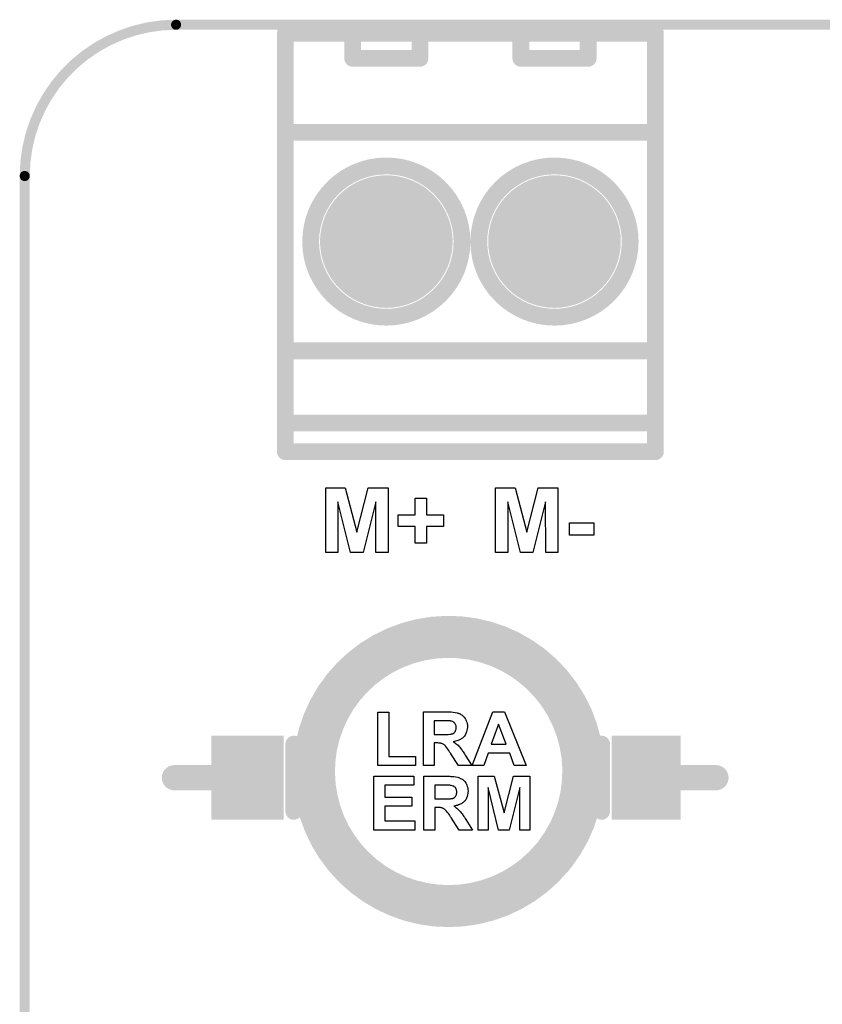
# Model space of a CAD drawing. Extents: x -0.07 to 0.95, y -0.15 to 1.54.
# Tile 13 of 16: x -0.05 to 0.42, y 0.96 to 1.54. Entities that reach past the tile are written whole.
import ezdxf

# ---------------------------------------------------------------- set-up
doc = ezdxf.new("R2010")
doc.units = 0
doc.layers.get('0').update_dxf_attribs({"linetype": 'CONTINUOUS'})
for name, color, linetype in [('gko', 6, 'CONTINUOUS'), ('gto', 2, 'CONTINUOUS'), ('gts', 1, 'CONTINUOUS')]:
    doc.layers.add(name, color=color, linetype=linetype)

# ---------------------------------------------------------------- blocks, each defined once
blk = doc.blocks.new('D36')
at = {"const_width": 0.003}
blk.add_lwpolyline([(-0.0015, 0, 1), (0.0015, 0, 1)], format="xyb", close=True, dxfattribs=at)
blk = doc.blocks.new('D32')
at = {"const_width": 0.005}
blk.add_lwpolyline([(-0.0025, 0, 1), (0.0025, 0, 1)], format="xyb", close=True, dxfattribs=at)
blk = doc.blocks.new('D64')
at = {"const_width": 0.0125}
blk.add_lwpolyline([(-0.00625, 0, 1), (0.00625, 0, 1)], format="xyb", close=True, dxfattribs=at)
blk = doc.blocks.new('D35')
at = {"const_width": 0.0075}
blk.add_lwpolyline([(-0.00375, 0, 1), (0.00375, 0, 1)], format="xyb", close=True, dxfattribs=at)
blk = doc.blocks.new('D66')
at = {"const_width": 0.05}
blk.add_lwpolyline([(-0.0205, 0), (0.0205, 0)], dxfattribs=at)
blk = doc.blocks.new('D67')
at = {"const_width": 0.05}
blk.add_lwpolyline([(-0.0215, 0), (0.0215, 0)], dxfattribs=at)
blk = doc.blocks.new('D44')
at = {"const_width": 0.03945}
blk.add_lwpolyline([(-0.019725, 0, 1), (0.019725, 0, 1)], format="xyb", close=True, dxfattribs=at)

msp = doc.modelspace()

# ---------------------------------------------------------------- linework, layer by layer
at = {"layer": 'gko', "color": 6, "const_width": 0.006}
msp.add_lwpolyline([(0.04, 1.54, 0.414214), (-0.05, 1.45)], format="xyb", dxfattribs=at)
for points in [[(0.04, 1.54), (0.04, 1.54)], [(0.04, 1.54), (0.04, 1.54)], [(0.04, 1.54), (0.86, 1.54)], [(-0.05, -0.15), (-0.05, 1.45)]]:
    msp.add_lwpolyline(points, dxfattribs=at)
at = {"layer": 'gto', "color": 2}
for points, const_width in [([(0.105, 1.286), (0.105, 1.535)], 0.01), ([(0.105, 1.535), (0.325, 1.535)], 0.01), ([(0.145, 1.52), (0.145, 1.535)], 0.01), ([(0.185, 1.52), (0.185, 1.535)], 0.01), ([(0.245, 1.52), (0.245, 1.535)], 0.01), ([(0.285, 1.52), (0.285, 1.535)], 0.01), ([(0.325, 1.286), (0.325, 1.535)], 0.01), ([(0.145, 1.52), (0.185, 1.52)], 0.01), ([(0.245, 1.52), (0.285, 1.52)], 0.01), ([(0.105, 1.476), (0.325, 1.476)], 0.01), ([(0.12, 1.411), (0.12, 1.411)], 0.01), ([(0.21, 1.411), (0.21, 1.411)], 0.01), ([(0.21, 1.411), (0.21, 1.411)], 0.01), ([(0.22, 1.411), (0.22, 1.411)], 0.01), ([(0.31, 1.411), (0.31, 1.411)], 0.01), ([(0.31, 1.411), (0.31, 1.411)], 0.01), ([(0.105, 1.346), (0.325, 1.346)], 0.01), ([(0.105, 1.303), (0.325, 1.303)], 0.01), ([(0.105, 1.286), (0.325, 1.286)], 0.01), ([(0.11, 1.072), (0.11, 1.112)], 0.01), ([(0.293, 1.072), (0.293, 1.112)], 0.01), ([(0.039, 1.092), (0.066, 1.092)], 0.015), ([(0.335, 1.092), (0.361, 1.092)], 0.015), ([(0.2654, 1.0467), (0.2654, 1.0467)], 0.025), ([(0.2654, 1.0467), (0.2654, 1.0467)], 0.025)]:
    msp.add_lwpolyline(points, dxfattribs=dict(at, const_width=const_width))
for points, const_width in [([(0.21, 1.411, 1), (0.12, 1.411)], 0.01), ([(0.31, 1.411, 1), (0.22, 1.411)], 0.01), ([(0.12, 1.411, 1), (0.21, 1.411)], 0.01), ([(0.22, 1.411, 1), (0.31, 1.411)], 0.01), ([(0.2654, 1.0467, 125.091663), (0.2638, 1.0447)], 0.025)]:
    msp.add_lwpolyline(points, format="xyb", dxfattribs=dict(at, const_width=const_width))
for points in [[(0.166, 1.226), (0.1588, 1.226), (0.1587, 1.2562), (0.1512, 1.226), (0.1437, 1.226), (0.1362, 1.2562), (0.1362, 1.226), (0.129, 1.226), (0.129, 1.2644), (0.1406, 1.2644), (0.1475, 1.2382), (0.1543, 1.2644), (0.166, 1.2644), (0.166, 1.226)], [(0.267, 1.226), (0.2598, 1.226), (0.2597, 1.2562), (0.2522, 1.226), (0.2447, 1.226), (0.2372, 1.2562), (0.2372, 1.226), (0.23, 1.226), (0.23, 1.2644), (0.2416, 1.2644), (0.2485, 1.2382), (0.2553, 1.2644), (0.267, 1.2644), (0.267, 1.226)], [(0.1889, 1.2484), (0.199, 1.2484), (0.199, 1.2415), (0.1889, 1.2415), (0.1889, 1.2315), (0.1822, 1.2315), (0.1822, 1.2415), (0.1721, 1.2415), (0.1721, 1.2484), (0.1822, 1.2484), (0.1822, 1.2583), (0.1889, 1.2583), (0.1889, 1.2484)], [(0.2884, 1.2363), (0.2739, 1.2363), (0.2739, 1.2436), (0.2884, 1.2436), (0.2884, 1.2363)], [(0.1664, 1.1047), (0.1824, 1.1047), (0.1824, 1.0993), (0.1599, 1.0993), (0.1599, 1.131), (0.1664, 1.131), (0.1664, 1.1047)], [(0.2019, 1.1312), (0.2024, 1.1312), (0.2029, 1.1312), (0.2035, 1.1312), (0.2047, 1.131), (0.206, 1.1309), (0.2071, 1.1307), (0.2076, 1.1305), (0.2081, 1.1304), (0.2081, 1.1304), (0.2082, 1.1303), (0.2085, 1.1302), (0.2089, 1.13), (0.2094, 1.1297), (0.21, 1.1292), (0.2106, 1.1287), (0.2112, 1.1281), (0.2118, 1.1273), (0.2118, 1.1273), (0.2118, 1.1272), (0.2119, 1.1271), (0.212, 1.1269), (0.2122, 1.1265), (0.2125, 1.1259), (0.2128, 1.1251), (0.213, 1.1243), (0.2132, 1.1233), (0.2132, 1.1223), (0.2132, 1.1223), (0.2132, 1.1222), (0.2132, 1.1219), (0.2132, 1.1217), (0.2132, 1.1214), (0.2131, 1.1211), (0.2129, 1.1202), (0.2127, 1.1193), (0.2123, 1.1183), (0.2118, 1.1173), (0.2115, 1.1168), (0.2111, 1.1163), (0.211, 1.1163), (0.211, 1.1163), (0.2109, 1.1161), (0.2107, 1.116), (0.2105, 1.1158), (0.2102, 1.1156), (0.2099, 1.1153), (0.2095, 1.1151), (0.2091, 1.1148), (0.2086, 1.1146), (0.2081, 1.1144), (0.2075, 1.1141), (0.2069, 1.1139), (0.2062, 1.1137), (0.2055, 1.1135), (0.2048, 1.1134), (0.2048, 1.1134), (0.2049, 1.1133), (0.2051, 1.1132), (0.2055, 1.1129), (0.206, 1.1126), (0.2065, 1.1122), (0.2071, 1.1118), (0.2077, 1.1113), (0.2082, 1.1107), (0.2082, 1.1107), (0.2085, 1.1104), (0.2087, 1.1101), (0.2092, 1.1095), (0.2097, 1.1088), (0.21, 1.1084), (0.2103, 1.1079), (0.2107, 1.1074), (0.211, 1.1068), (0.2115, 1.1062), (0.2119, 1.1055), (0.2158, 1.0993), (0.208, 1.0993), (0.2034, 1.1062), (0.2034, 1.1063), (0.2033, 1.1064), (0.2032, 1.1066), (0.203, 1.1068), (0.2028, 1.1071), (0.2026, 1.1075), (0.2021, 1.1082), (0.2015, 1.109), (0.2009, 1.1098), (0.2004, 1.1105), (0.2002, 1.1107), (0.2, 1.1109), (0.2, 1.111), (0.1999, 1.1111), (0.1997, 1.1113), (0.1994, 1.1115), (0.1991, 1.1117), (0.1988, 1.1119), (0.1984, 1.1121), (0.1981, 1.1123), (0.198, 1.1123), (0.1979, 1.1123), (0.1976, 1.1124), (0.1973, 1.1125), (0.1968, 1.1126), (0.1963, 1.1126), (0.1956, 1.1127), (0.1935, 1.1127), (0.1935, 1.0993), (0.1871, 1.0993), (0.1871, 1.1313), (0.2015, 1.1313), (0.2019, 1.1312)], [(0.2481, 1.0993), (0.2411, 1.0993), (0.2384, 1.1066), (0.2255, 1.1066), (0.2229, 1.0993), (0.216, 1.0993), (0.2284, 1.1313), (0.2353, 1.1313), (0.2481, 1.0993)], [(0.2009, 1.1259), (0.1935, 1.1259), (0.1935, 1.1177), (0.1998, 1.1177), (0.2007, 1.1178), (0.2017, 1.1178), (0.2027, 1.1179), (0.2031, 1.1179), (0.2035, 1.118), (0.2038, 1.1181), (0.2041, 1.1181), (0.2041, 1.1181), (0.2043, 1.1182), (0.2045, 1.1183), (0.2047, 1.1184), (0.2053, 1.1188), (0.2056, 1.1191), (0.2059, 1.1194), (0.2059, 1.1195), (0.206, 1.1196), (0.2061, 1.1198), (0.2062, 1.1201), (0.2063, 1.1205), (0.2065, 1.1209), (0.2065, 1.1213), (0.2066, 1.1218), (0.2066, 1.1219), (0.2066, 1.1221), (0.2065, 1.1224), (0.2065, 1.1228), (0.2063, 1.1232), (0.2062, 1.1236), (0.206, 1.1241), (0.2057, 1.1244), (0.2056, 1.1245), (0.2055, 1.1246), (0.2053, 1.1248), (0.205, 1.125), (0.2047, 1.1252), (0.2043, 1.1254), (0.2038, 1.1256), (0.2032, 1.1257), (0.2032, 1.1257), (0.2031, 1.1258), (0.2028, 1.1258), (0.2024, 1.1258), (0.2013, 1.1258), (0.2009, 1.1259)], [(0.2318, 1.1238), (0.2274, 1.112), (0.2363, 1.112), (0.2318, 1.1238)], [(0.1813, 1.0875), (0.1641, 1.0875), (0.1641, 1.0804), (0.1801, 1.0804), (0.1801, 1.075), (0.1641, 1.075), (0.1641, 1.0663), (0.1819, 1.0663), (0.1819, 1.0609), (0.1576, 1.0609), (0.1576, 1.0929), (0.1813, 1.0929), (0.1813, 1.0875)], [(0.2023, 1.0929), (0.2028, 1.0929), (0.2033, 1.0928), (0.2039, 1.0928), (0.2051, 1.0927), (0.2063, 1.0925), (0.2075, 1.0923), (0.208, 1.0922), (0.2085, 1.092), (0.2085, 1.092), (0.2086, 1.092), (0.2088, 1.0918), (0.2092, 1.0916), (0.2098, 1.0913), (0.2104, 1.0909), (0.211, 1.0904), (0.2116, 1.0897), (0.2122, 1.0889), (0.2122, 1.0889), (0.2122, 1.0888), (0.2123, 1.0887), (0.2124, 1.0886), (0.2126, 1.0881), (0.2129, 1.0875), (0.2131, 1.0868), (0.2134, 1.0859), (0.2135, 1.085), (0.2136, 1.0839), (0.2136, 1.0839), (0.2136, 1.0838), (0.2136, 1.0836), (0.2135, 1.0833), (0.2135, 1.083), (0.2135, 1.0827), (0.2133, 1.0819), (0.2131, 1.0809), (0.2127, 1.0799), (0.2122, 1.0789), (0.2118, 1.0784), (0.2115, 1.078), (0.2114, 1.0779), (0.2114, 1.0779), (0.2112, 1.0778), (0.211, 1.0776), (0.2109, 1.0774), (0.2106, 1.0772), (0.2103, 1.077), (0.2099, 1.0767), (0.2095, 1.0765), (0.209, 1.0762), (0.2085, 1.076), (0.2079, 1.0758), (0.2073, 1.0755), (0.2066, 1.0754), (0.2059, 1.0752), (0.2051, 1.075), (0.2052, 1.075), (0.2052, 1.075), (0.2055, 1.0748), (0.2059, 1.0746), (0.2063, 1.0742), (0.2069, 1.0738), (0.2074, 1.0734), (0.208, 1.0729), (0.2086, 1.0723), (0.2086, 1.0723), (0.2088, 1.0721), (0.2091, 1.0717), (0.2095, 1.0711), (0.2101, 1.0705), (0.2104, 1.07), (0.2107, 1.0695), (0.211, 1.069), (0.2114, 1.0685), (0.2118, 1.0678), (0.2122, 1.0672), (0.2162, 1.0609), (0.2084, 1.0609), (0.2038, 1.0679), (0.2037, 1.0679), (0.2037, 1.0681), (0.2036, 1.0682), (0.2034, 1.0685), (0.2032, 1.0687), (0.203, 1.0691), (0.2025, 1.0699), (0.2019, 1.0707), (0.2013, 1.0714), (0.2008, 1.0721), (0.2006, 1.0723), (0.2004, 1.0726), (0.2003, 1.0726), (0.2002, 1.0727), (0.2, 1.0729), (0.1998, 1.0731), (0.1995, 1.0733), (0.1992, 1.0735), (0.1988, 1.0737), (0.1984, 1.0739), (0.1984, 1.0739), (0.1982, 1.074), (0.198, 1.0741), (0.1976, 1.0741), (0.1972, 1.0742), (0.1966, 1.0742), (0.196, 1.0743), (0.1939, 1.0743), (0.1939, 1.0609), (0.1874, 1.0609), (0.1874, 1.0929), (0.2019, 1.0929), (0.2023, 1.0929)], [(0.2504, 1.0609), (0.2444, 1.0609), (0.2444, 1.0861), (0.2381, 1.0609), (0.2318, 1.0609), (0.2256, 1.0861), (0.2256, 1.0609), (0.2196, 1.0609), (0.2196, 1.0929), (0.2292, 1.0929), (0.235, 1.0711), (0.2407, 1.0929), (0.2504, 1.0929), (0.2504, 1.0609)], [(0.2013, 1.0875), (0.1939, 1.0875), (0.1939, 1.0794), (0.2002, 1.0794), (0.2011, 1.0794), (0.2021, 1.0795), (0.2031, 1.0795), (0.2035, 1.0796), (0.2038, 1.0796), (0.2042, 1.0797), (0.2044, 1.0797), (0.2045, 1.0797), (0.2046, 1.0798), (0.2049, 1.0799), (0.2051, 1.0801), (0.2057, 1.0805), (0.206, 1.0808), (0.2062, 1.0811), (0.2063, 1.0811), (0.2063, 1.0813), (0.2065, 1.0814), (0.2066, 1.0817), (0.2067, 1.0821), (0.2068, 1.0825), (0.2069, 1.083), (0.2069, 1.0835), (0.2069, 1.0836), (0.2069, 1.0838), (0.2069, 1.084), (0.2068, 1.0844), (0.2067, 1.0848), (0.2066, 1.0852), (0.2063, 1.0857), (0.2061, 1.0861), (0.206, 1.0861), (0.2059, 1.0863), (0.2057, 1.0864), (0.2054, 1.0866), (0.2051, 1.0869), (0.2047, 1.087), (0.2042, 1.0872), (0.2036, 1.0874), (0.2036, 1.0874), (0.2034, 1.0874), (0.2031, 1.0874), (0.2027, 1.0875), (0.2017, 1.0875), (0.2013, 1.0875)]]:
    msp.add_lwpolyline(points, dxfattribs=at)

# ---------------------------------------------------------------- block references
at = {"layer": 'gko'}
for p in [(0.04, 1.54), (0.04, 1.54), (0.04, 1.54), (0.04, 1.54), (-0.05, 1.45), (-0.05, 1.45)]:
    msp.add_blockref('D36', p, dxfattribs=at)
at = {"layer": 'gto'}
for name, p in [('D32', (0.105, 1.535)), ('D32', (0.145, 1.535)), ('D32', (0.185, 1.535)), ('D32', (0.245, 1.535)), ('D32', (0.285, 1.535)), ('D32', (0.325, 1.535)), ('D32', (0.325, 1.535)), ('D32', (0.145, 1.52)), ('D32', (0.145, 1.52)), ('D32', (0.185, 1.52)), ('D32', (0.185, 1.52)), ('D32', (0.245, 1.52)), ('D32', (0.245, 1.52)), ('D32', (0.285, 1.52)), ('D32', (0.285, 1.52)), ('D32', (0.105, 1.476)), ('D32', (0.325, 1.476)), ('D32', (0.12, 1.411)), ('D32', (0.12, 1.411)), ('D32', (0.21, 1.411)), ('D32', (0.21, 1.411)), ('D32', (0.21, 1.411)), ('D32', (0.21, 1.411)), ('D32', (0.22, 1.411)), ('D32', (0.22, 1.411)), ('D32', (0.31, 1.411)), ('D32', (0.31, 1.411)), ('D32', (0.31, 1.411)), ('D32', (0.31, 1.411)), ('D32', (0.105, 1.346)), ('D32', (0.325, 1.346)), ('D32', (0.105, 1.303)), ('D32', (0.325, 1.303)), ('D32', (0.105, 1.286)), ('D32', (0.105, 1.286)), ('D32', (0.325, 1.286)), ('D32', (0.325, 1.286)), ('D67', (0.0825, 1.092)), ('D32', (0.11, 1.112)), ('D66', (0.3195, 1.092)), ('D32', (0.293, 1.112)), ('D35', (0.039, 1.092)), ('D35', (0.066, 1.092)), ('D35', (0.335, 1.092)), ('D35', (0.361, 1.092)), ('D32', (0.11, 1.072)), ('D32', (0.293, 1.072)), ('D64', (0.2638, 1.0447)), ('D64', (0.2654, 1.0467)), ('D64', (0.2654, 1.0467)), ('D64', (0.2654, 1.0467))]:
    msp.add_blockref(name, p, dxfattribs=at)
at = {"layer": 'gts'}
for p in [(0.165, 1.411), (0.265, 1.411)]:
    msp.add_blockref('D44', p, dxfattribs=at)

doc.saveas('drawing.dxf')
